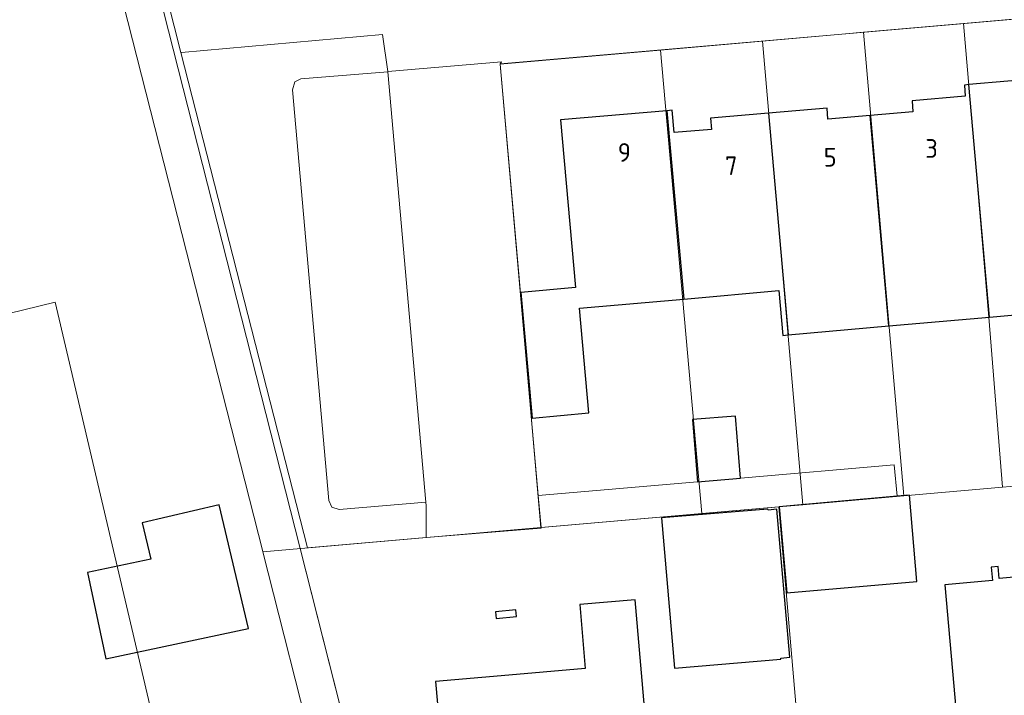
# Model space of a CAD drawing. Header units: metres. Extents: x 174255 to 175175, y 462028 to 462911.
# Tile 89 of 256: x 174721 to 174774, y 462700 to 462736. Entities that reach past the tile are written whole.
import ezdxf

# ---------------------------------------------------------------- set-up
doc = ezdxf.new("R2010")
doc.units = ezdxf.units.M
for name, color, linetype, lineweight in [('B-WE-OG-BEBOUWING-G', 8, 'Continuous', 30), ('B-WE-OG-BEBOUWING_HUISNUMMER-T20', 8, 'Continuous', 20), ('B-WE-OG-TERREIN_ERF-G', 8, 'Continuous', 20), ('B-WE-OG-TERREIN_GROEN-G', 8, 'Continuous', 20), ('B-WE-OG-TERREINAFSCHEIDING-G', 8, 'IE-TERREINAFSCHEIDING-KUNSTMATIG-DICHT', 20), ('B-WE-OG-WEG_VERHARD_OPEN -G', 8, 'Continuous', 20), ('B-XX-KG-GRENS_PERCEEL-G', 213, 'Continuous', 20)]:
    doc.layers.add(name, color=color, linetype=linetype, lineweight=lineweight)
doc.styles.add('NLCS-ISO-M500-T20', font='NLCS-ISO.ttf', dxfattribs={"height": 1})
doc.linetypes.add('IE-TERREINAFSCHEIDING-KUNSTMATIG-DICHT', pattern='A,8,-1,[82,NLCS.SHX,S=0.75,R=90,X=0,Y=0],-1', length=10)

msp = doc.modelspace()

# ---------------------------------------------------------------- linework, layer by layer
at = {"layer": 'B-WE-OG-BEBOUWING-G'}
for p, q in [((174772.777, 462720.591), (174771.669, 462733.021)), ((174755.529, 462731.628), (174756.427, 462721.554)), ((174760.962, 462731.495), (174762.019, 462719.633)), ((174767.398, 462720.112), (174766.396, 462731.362)), ((174767.398, 462720.112), (174772.777, 462720.591)), ((174762.019, 462719.633), (174767.398, 462720.112))]:
    msp.add_line(p, q, dxfattribs=at)
for points in [[(174772.777, 462720.591), (174778.106, 462721.066), (174778.393, 462717.838), (174781.886, 462718.15), (174781.31, 462724.82), (174778.082, 462724.542), (174777.649, 462729.563), (174778.257, 462729.615), (174777.916, 462733.561), (174771.669, 462733.021)], [(174771.669, 462733.021), (174771.43, 462733.001), (174771.482, 462732.403), (174768.632, 462732.157), (174768.684, 462731.559), (174766.396, 462731.362)], [(174766.396, 462731.362), (174764.141, 462731.167), (174764.089, 462731.765), (174760.962, 462731.495)], [(174755.529, 462731.628), (174749.85, 462731.138), (174750.65, 462722.164), (174747.721, 462721.903), (174748.32, 462715.189), (174751.358, 462715.46), (174750.859, 462721.058), (174756.427, 462721.554)], [(174760.962, 462731.495), (174757.862, 462731.227), (174757.914, 462730.63), (174755.921, 462730.458), (174755.818, 462731.653), (174755.529, 462731.628)], [(174756.427, 462721.554), (174761.517, 462722.007), (174761.73, 462719.607), (174762.019, 462719.633)], [(174759.193, 462715.292), (174756.9, 462715.108), (174757.167, 462711.779), (174759.47, 462711.979), (174759.193, 462715.292)], [(174767.846, 462711.002), (174761.522, 462710.432), (174761.932, 462705.844), (174768.884, 462706.434), (174768.489, 462711.06), (174767.846, 462711.002)], [(174755.937, 462701.804), (174761.62, 462702.294), (174761.616, 462702.348), (174762.093, 462702.39), (174761.41, 462710.304), (174760.936, 462710.263), (174760.932, 462710.315), (174755.246, 462709.844), (174755.937, 462701.804)], [(174777.751, 462707.007), (174773.299, 462706.61), (174773.243, 462707.238), (174772.864, 462707.204), (174772.927, 462706.497), (174770.388, 462706.27), (174770.997, 462699.428), (174770.3, 462699.365), (174770.334, 462698.987), (174770.961, 462699.043), (174771.297, 462695.278), (174774.703, 462695.581), (174774.759, 462694.954), (174775.138, 462694.987), (174775.075, 462695.695), (174778.651, 462696.013), (174778.041, 462702.856), (174778.748, 462702.919), (174778.714, 462703.298), (174778.087, 462703.242), (174777.751, 462707.007)], [(174754.861, 462693.542), (174753.825, 462705.466), (174750.871, 462705.213), (174751.164, 462701.783), (174746.665, 462701.399), (174743.163, 462701.1), (174743.569, 462696.508), (174742.952, 462696.453), (174742.996, 462695.955), (174747.12, 462696.32), (174747.423, 462692.893), (174754.861, 462693.542)], [(174747.489, 462704.563), (174747.459, 462704.922), (174746.373, 462704.829), (174746.403, 462704.471), (174747.489, 462704.563)]]:
    msp.add_lwpolyline(points, dxfattribs=at)
at = {"layer": 'B-WE-OG-BEBOUWING-G', "flags": 128}
msp.add_lwpolyline([(174724.553, 462706.921), (174725.536, 462702.31), (174733.164, 462703.937), (174731.599, 462710.551), (174727.479, 462709.576), (174727.936, 462707.643)], close=True, dxfattribs=at)
at = {"layer": 'B-WE-OG-TERREIN_ERF-G'}
msp.add_lwpolyline([(174726.381, 462740.511), (174726.383, 462740.516), (174727.838, 462740.062), (174735.924, 462708.2), (174741.594, 462685.857)], dxfattribs=at)
at = {"layer": 'B-WE-OG-TERREIN_GROEN-G'}
msp.add_lwpolyline([(174740.611, 462733.706), (174740.61, 462733.716), (174740.335, 462735.695), (174729.582, 462734.735), (174729.547, 462734.732), (174736.326, 462708.235), (174742.665, 462708.788), (174742.655, 462710.482), (174742.638, 462710.679), (174738.012, 462710.296), (174737.615, 462710.417), (174737.454, 462710.768), (174735.515, 462732.743), (174735.647, 462733.171), (174735.955, 462733.326), (174740.611, 462733.706)], dxfattribs=at)
at = {"layer": 'B-WE-OG-TERREINAFSCHEIDING-G', "ltscale": 0.5}
msp.add_lwpolyline([(174726.383, 462740.516), (174727.838, 462740.062), (174735.924, 462708.2), (174741.591, 462685.87)], dxfattribs=at)
at = {"layer": 'B-WE-OG-WEG_VERHARD_OPEN -G'}
for p, q in [((174776.998, 462736.784), (174746.617, 462734.133)), ((174746.681, 462734.236), (174740.61, 462733.716)), ((174746.617, 462734.133), (174746.681, 462734.236)), ((174740.611, 462733.706), (174742.638, 462710.679)), ((174748.648, 462711.039), (174757.167, 462711.779)), ((174748.8, 462709.327), (174748.648, 462711.039)), ((174761.522, 462710.432), (174748.8, 462709.327))]:
    msp.add_line(p, q, dxfattribs=at)
for points in [[(174725.634, 462741.217), (174728.116, 462740.399), (174729.547, 462734.732)], [(174746.617, 462734.133), (174746.611, 462734.123), (174748.648, 462711.039)], [(174759.47, 462711.979), (174767.686, 462712.692), (174767.846, 462711.002)], [(174748.8, 462709.327), (174748.802, 462709.3), (174742.665, 462708.788)]]:
    msp.add_lwpolyline(points, dxfattribs=at)
at = {"layer": 'B-XX-KG-GRENS_PERCEEL-G', "flags": 128}
for points in [[(174726.001, 462739.222), (174733.925, 462708.041), (174733.929, 462708.026)], [(174771.388, 462736.291), (174780.119, 462737.057), (174782.9, 462712.309)], [(174766.047, 462735.822), (174771.388, 462736.291)], [(174773.465, 462711.484), (174772.742, 462720.588), (174771.388, 462736.291)], [(174760.647, 462735.349), (174764.872, 462735.719), (174766.047, 462735.822)], [(174768.188, 462711.022), (174766.047, 462735.822)], [(174755.19, 462734.871), (174760.647, 462735.349)], [(174762.79, 462710.55), (174760.647, 462735.349)], [(174746.623, 462734.121), (174755.19, 462734.871)], [(174755.19, 462734.871), (174757.4, 462710.079)], [(174748.792, 462709.326), (174747.612, 462722.877), (174746.623, 462734.121)], [(174705.183, 462717.076), (174722.838, 462721.388), (174733.781, 462674.705)], [(174782.9, 462712.309), (174773.465, 462711.484)], [(174773.465, 462711.484), (174768.188, 462711.022)], [(174762.79, 462710.55), (174768.188, 462711.022)], [(174757.4, 462710.079), (174761.505, 462710.438)], [(174761.505, 462710.438), (174762.79, 462710.55)], [(174763.221, 462690.598), (174761.505, 462710.438)], [(174757.4, 462710.079), (174748.792, 462709.326)], [(174733.929, 462708.026), (174748.792, 462709.326)], [(174739.674, 462685.418), (174733.929, 462708.026)]]:
    msp.add_lwpolyline(points, dxfattribs=at)

# ---------------------------------------------------------------- texts
at = {"layer": 'B-WE-OG-BEBOUWING_HUISNUMMER-T20', "style": 'NLCS-ISO-M500-T20'}
for s, p in [('9', (174752.904, 462728.892)), ('5', (174763.909, 462728.638)), ('3', (174769.342, 462729.107)), ('7', (174758.631, 462728.183))]:
    msp.add_text(s, height=1, dxfattribs=at).set_placement(p)

doc.saveas('drawing.dxf')
